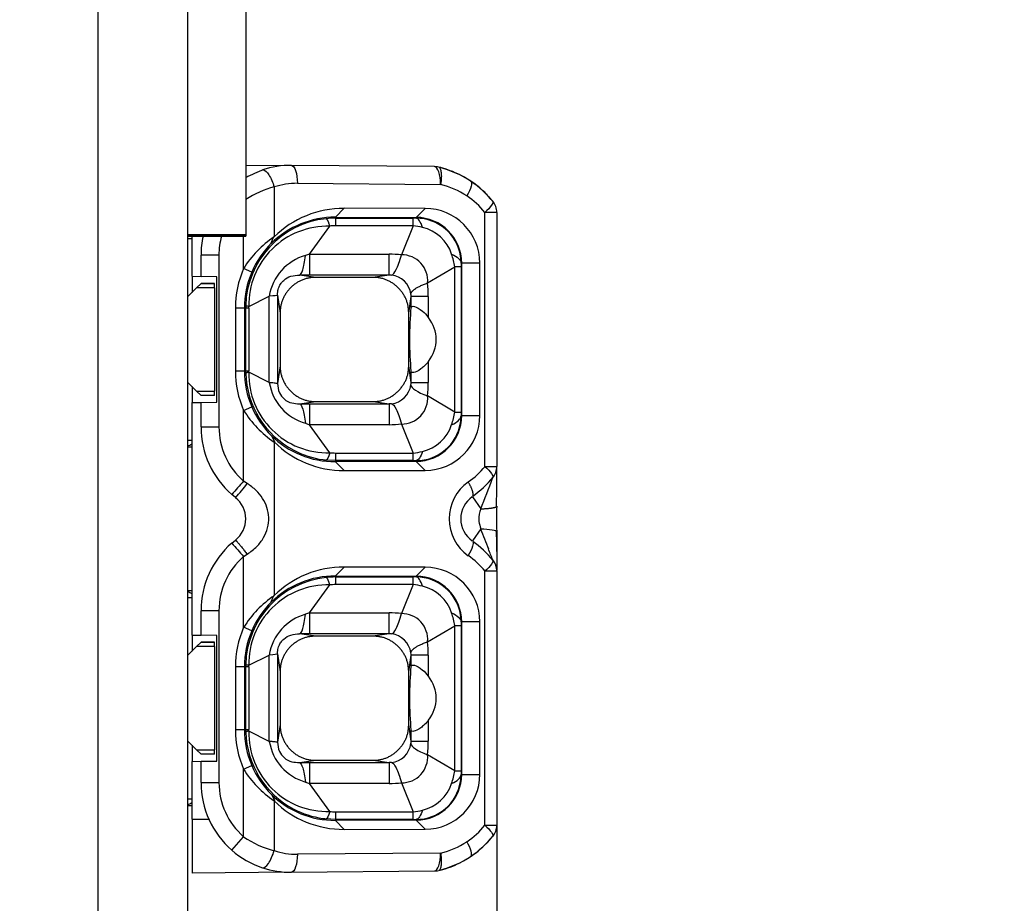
# Model space of a CAD drawing. Header units: millimetres. Extents: x 7 to 819, y 15 to 587.
# Tile 21 of 23: x 574.93 to 585.91, y 299.65 to 309.5. Entities that reach past the tile are written whole.
import ezdxf
from ezdxf.enums import TextEntityAlignment as Align

# ---------------------------------------------------------------- set-up
doc = ezdxf.new("R2010")
doc.units = ezdxf.units.MM
for name, color, linetype in [('4010-411-12610_S', 7, 'Continuous'), ('Default', 7, 'Continuous'), ('LED_2835_CW', 7, 'Continuous'), ('LED_2835_WW', 7, 'Continuous'), ('PCB_RDLED_440MM_', 7, 'Continuous')]:
    doc.layers.add(name, color=color, linetype=linetype)
doc.styles.add('SEACAD_Arial', font='arial.ttf')
doc.dimstyles.new('ISO', dxfattribs={"dimtxt": 8.75, "dimasz": 8.75, "dimexe": 4.375, "dimexo": 0, "dimgap": 2.1875, "dimtad": 1, "dimtxsty": 'SEACAD_Arial', "dimblk1": '_SE_FILLED', "dimblk2": '_SE_FILLED', "dimsah": 1, "dimcen": 4.375, "dimadec": 0, "dimazin": 0, "dimtfac": 0.5, "dimtdec": 3, "dimtmove": 0, "dimatfit": 3, "dimfxl": 1, "dimarcsym": 0})

# ---------------------------------------------------------------- blocks, each defined once
blk = doc.blocks.new('SE1')
at = {"layer": '4010-411-12610_S', "color": 7, "linetype": 'Continuous'}
for p, q in [((577.448, 307.878), (577.956, 307.874)), ((577.633, 307.823), (577.64, 307.824)), ((579.554, 307.86), (577.956, 307.874)), ((577.765, 307.633), (577.765, 307.077)), ((578.023, 307.674), (579.621, 307.66)), ((578.545, 307.396), (578.448, 307.296)), ((579.448, 307.393), (578.545, 307.396)), ((579.449, 307.393), (579.347, 307.293)), ((578.448, 307.296), (579.347, 307.293)), ((578.448, 307.296), (578.448, 307.285)), ((578.448, 307.285), (578.448, 307.2)), ((578.448, 307.285), (579.314, 307.285)), ((579.314, 307.2), (579.314, 307.285)), ((579.348, 307.285), (579.314, 307.285)), ((579.348, 307.285), (579.348, 307.293)), ((580.116, 304.518), (580.116, 307.349)), ((580.248, 307.349), (580.116, 307.349)), ((580.248, 307.349), (580.248, 304.518)), ((578.16, 306.884), (578.385, 307.197)), ((579.314, 307.2), (578.448, 307.2)), ((579.314, 307.2), (579.185, 306.877)), ((576.798, 307.058), (576.848, 307.058)), ((576.848, 306.638), (576.848, 307.084)), ((577.423, 306.724), (577.423, 307.084)), ((577.73, 307.007), (577.762, 307.08)), ((577.148, 306.874), (576.948, 306.874)), ((576.948, 306.636), (576.948, 306.874)), ((577.148, 306.874), (577.148, 304.958)), ((578.16, 306.884), (578.115, 306.869)), ((578.16, 306.884), (578.16, 306.651)), ((578.16, 306.884), (579.046, 306.884)), ((579.046, 306.651), (579.046, 306.884)), ((577.514, 306.685), (577.423, 306.724)), ((579.475, 306.563), (579.778, 306.742)), ((579.849, 306.742), (579.778, 306.742)), ((579.778, 305.124), (579.778, 306.742)), ((579.856, 306.783), (579.849, 306.783)), ((579.849, 306.742), (579.849, 305.124)), ((580.058, 306.784), (579.856, 306.784)), ((579.856, 305.084), (579.856, 306.784)), ((580.058, 305.084), (580.058, 306.784)), ((576.848, 306.638), (576.848, 306.458)), ((576.848, 306.638), (576.948, 306.636)), ((577.123, 306.633), (576.948, 306.636)), ((577.123, 305.233), (577.123, 306.633)), ((578.229, 306.625), (578.048, 306.651)), ((578.16, 306.651), (578.048, 306.651)), ((579.046, 306.651), (578.16, 306.651)), ((578.866, 306.625), (578.229, 306.625)), ((579.046, 306.651), (578.866, 306.625)), ((576.798, 306.408), (576.898, 306.508)), ((576.898, 306.508), (576.948, 306.558)), ((577.098, 306.508), (576.898, 306.508)), ((577.098, 306.558), (576.948, 306.558)), ((576.948, 306.558), (577.098, 306.558)), ((577.098, 306.508), (577.098, 306.558)), ((577.098, 306.508), (577.098, 305.358)), ((577.481, 306.3), (577.71, 306.415)), ((577.71, 305.452), (577.71, 306.415)), ((577.802, 306.428), (577.831, 306.227)), ((577.802, 306.428), (577.802, 305.442)), ((579.265, 306.227), (579.291, 306.412)), ((579.291, 306.286), (579.291, 306.412)), ((579.484, 306.412), (579.291, 306.412)), ((579.484, 306.412), (579.484, 306.179)), ((577.332, 306.283), (577.332, 305.583)), ((577.432, 306.283), (577.332, 306.283)), ((577.447, 306.283), (577.432, 306.283)), ((577.432, 306.283), (577.432, 305.583)), ((577.447, 306.311), (577.447, 306.283)), ((577.48, 306.283), (577.447, 306.283)), ((577.447, 305.583), (577.447, 306.283)), ((577.48, 306.283), (577.481, 306.3)), ((577.48, 306.283), (577.48, 305.583)), ((577.831, 306.227), (577.831, 305.639)), ((579.265, 305.639), (579.265, 306.227)), ((577.831, 305.639), (577.802, 305.442)), ((579.291, 305.455), (579.265, 305.639)), ((579.484, 305.687), (579.484, 305.455)), ((577.332, 305.583), (577.432, 305.583)), ((577.432, 305.583), (577.447, 305.583)), ((577.447, 305.556), (577.447, 305.583)), ((577.447, 305.583), (577.48, 305.583)), ((577.481, 305.567), (577.48, 305.583)), ((577.71, 305.452), (577.481, 305.567)), ((579.291, 305.455), (579.291, 305.58)), ((576.898, 305.358), (576.798, 305.458)), ((576.848, 305.408), (576.848, 305.229)), ((579.291, 305.455), (579.484, 305.455)), ((576.948, 305.308), (576.898, 305.358)), ((576.898, 305.358), (577.098, 305.358)), ((577.098, 305.308), (576.948, 305.308)), ((577.098, 305.308), (577.098, 305.358)), ((579.778, 305.124), (579.475, 305.303)), ((576.848, 305.229), (576.948, 305.23)), ((576.848, 302.638), (576.848, 305.229)), ((576.948, 305.23), (577.123, 305.233)), ((576.948, 304.958), (576.948, 305.23)), ((577.423, 305.142), (577.514, 305.182)), ((578.048, 305.216), (578.229, 305.241)), ((578.048, 305.216), (578.16, 305.216)), ((578.16, 305.216), (579.046, 305.216)), ((578.16, 305.216), (578.16, 304.983)), ((578.229, 305.241), (578.867, 305.241)), ((578.867, 305.241), (579.046, 305.216)), ((579.072, 305.216), (579.046, 305.215)), ((577.423, 304.354), (577.423, 305.143)), ((579.778, 305.124), (579.849, 305.124)), ((579.849, 305.083), (579.856, 305.083)), ((579.856, 305.084), (580.058, 305.084)), ((576.948, 304.958), (577.148, 304.958)), ((578.115, 304.998), (578.16, 304.983)), ((579.047, 304.983), (578.16, 304.983)), ((578.385, 304.67), (578.16, 304.983)), ((579.185, 304.99), (579.314, 304.667)), ((577.734, 304.864), (577.767, 304.793)), ((576.848, 304.808), (576.798, 304.808)), ((576.848, 304.733), (576.798, 304.733)), ((577.765, 304.79), (577.765, 303.077)), ((578.448, 304.667), (579.314, 304.667)), ((579.314, 304.582), (579.314, 304.667)), ((578.448, 304.582), (578.343, 304.588)), ((578.448, 304.582), (578.448, 304.571)), ((579.314, 304.582), (578.448, 304.582)), ((579.347, 304.573), (578.448, 304.571)), ((578.448, 304.57), (578.544, 304.471)), ((579.314, 304.582), (579.348, 304.582)), ((579.347, 304.573), (579.448, 304.473)), ((579.348, 304.573), (579.348, 304.582)), ((580.116, 304.518), (580.248, 304.518)), ((580.248, 304.254), (580.248, 304.502)), ((578.544, 304.471), (579.448, 304.473)), ((577.463, 304.328), (577.423, 304.354)), ((577.332, 304.17), (577.291, 304.204)), ((579.975, 304.18), (580.068, 304.045)), ((580.047, 303.921), (580.049, 303.905)), ((580.068, 303.821), (579.975, 303.687)), ((580.248, 303.792), (580.248, 303.359)), ((577.291, 303.663), (577.332, 303.697)), ((577.423, 303.513), (577.463, 303.539)), ((577.423, 302.724), (577.423, 303.512)), ((578.545, 303.396), (578.448, 303.296)), ((578.448, 303.296), (578.448, 303.285)), ((578.448, 303.296), (579.347, 303.293)), ((579.448, 303.393), (578.545, 303.396)), ((579.449, 303.393), (579.347, 303.293)), ((579.348, 303.285), (579.348, 303.293)), ((580.116, 300.518), (580.116, 303.349)), ((580.248, 303.349), (580.116, 303.349)), ((580.248, 303.349), (580.248, 300.518)), ((578.16, 302.884), (578.385, 303.197)), ((578.448, 303.285), (578.448, 303.2)), ((578.448, 303.285), (579.314, 303.285)), ((579.314, 303.2), (578.448, 303.2)), ((579.314, 303.2), (579.185, 302.877)), ((579.348, 303.285), (579.314, 303.285)), ((579.314, 303.2), (579.314, 303.285)), ((576.798, 303.133), (576.848, 303.133)), ((577.73, 303.007), (577.762, 303.079)), ((576.798, 303.058), (576.848, 303.058)), ((577.148, 302.909), (576.948, 302.909)), ((576.948, 302.636), (576.948, 302.909)), ((577.148, 302.909), (577.148, 300.993)), ((578.16, 302.884), (578.115, 302.869)), ((578.16, 302.884), (578.16, 302.651)), ((578.16, 302.884), (579.046, 302.884)), ((579.046, 302.651), (579.046, 302.884)), ((579.475, 302.563), (579.778, 302.742)), ((579.849, 302.742), (579.778, 302.742)), ((579.778, 301.124), (579.778, 302.742)), ((579.856, 302.783), (579.849, 302.783)), ((579.849, 302.742), (579.849, 301.124)), ((580.058, 302.784), (579.856, 302.784)), ((579.856, 301.084), (579.856, 302.784)), ((580.058, 301.084), (580.058, 302.784)), ((576.848, 302.638), (576.848, 302.458)), ((576.848, 302.638), (576.948, 302.636)), ((577.123, 302.633), (576.948, 302.636)), ((577.123, 301.233), (577.123, 302.633)), ((577.514, 302.685), (577.423, 302.724)), ((578.229, 302.625), (578.048, 302.651)), ((578.16, 302.651), (578.048, 302.651)), ((579.046, 302.651), (578.16, 302.651)), ((579.046, 302.651), (578.866, 302.625)), ((576.898, 302.508), (576.948, 302.558)), ((577.098, 302.558), (576.948, 302.558)), ((576.948, 302.558), (577.098, 302.558)), ((577.098, 302.508), (577.098, 302.558)), ((578.866, 302.625), (578.229, 302.625)), ((576.798, 302.408), (576.898, 302.508)), ((577.098, 302.508), (576.898, 302.508)), ((577.098, 302.508), (577.098, 301.358)), ((577.481, 302.3), (577.71, 302.415)), ((577.71, 301.452), (577.71, 302.415)), ((577.802, 302.428), (577.831, 302.227)), ((577.802, 302.428), (577.802, 301.442)), ((579.265, 302.227), (579.291, 302.412)), ((579.291, 302.286), (579.291, 302.412)), ((579.484, 302.412), (579.291, 302.412)), ((579.484, 302.412), (579.484, 302.179)), ((577.447, 302.311), (577.447, 302.283)), ((577.48, 302.283), (577.481, 302.3)), ((577.432, 302.283), (577.332, 302.283)), ((577.332, 302.283), (577.332, 301.583)), ((577.432, 302.283), (577.432, 301.583)), ((577.447, 302.283), (577.432, 302.283)), ((577.48, 302.283), (577.447, 302.283)), ((577.447, 301.583), (577.447, 302.283)), ((577.48, 302.283), (577.48, 301.583)), ((577.831, 302.227), (577.831, 301.639)), ((579.265, 301.639), (579.265, 302.227)), ((579.484, 301.687), (579.484, 301.455)), ((577.332, 301.583), (577.432, 301.583)), ((577.432, 301.583), (577.447, 301.583)), ((577.447, 301.556), (577.447, 301.583)), ((577.447, 301.583), (577.48, 301.583)), ((577.481, 301.567), (577.48, 301.583)), ((577.71, 301.452), (577.481, 301.567)), ((577.831, 301.639), (577.802, 301.442)), ((579.291, 301.455), (579.265, 301.639)), ((579.291, 301.455), (579.291, 301.58)), ((576.898, 301.358), (576.798, 301.458)), ((579.291, 301.455), (579.484, 301.455)), ((576.848, 301.408), (576.848, 301.229)), ((576.948, 301.308), (576.898, 301.358)), ((576.898, 301.358), (577.098, 301.358)), ((577.098, 301.308), (577.098, 301.358)), ((576.848, 301.229), (576.948, 301.23)), ((576.848, 300.583), (576.848, 301.229)), ((577.098, 301.308), (576.948, 301.308)), ((576.948, 301.23), (577.123, 301.233)), ((576.948, 300.993), (576.948, 301.23)), ((578.048, 301.216), (578.229, 301.241)), ((578.048, 301.216), (578.16, 301.216)), ((578.16, 301.216), (579.046, 301.216)), ((578.16, 301.216), (578.16, 300.983)), ((578.229, 301.241), (578.867, 301.241)), ((578.867, 301.241), (579.046, 301.216)), ((579.072, 301.216), (579.046, 301.215)), ((579.778, 301.124), (579.475, 301.303)), ((577.423, 301.142), (577.514, 301.182)), ((577.423, 300.389), (577.423, 301.142)), ((579.778, 301.124), (579.849, 301.124)), ((576.948, 300.993), (577.148, 300.993)), ((578.115, 300.998), (578.16, 300.983)), ((579.047, 300.983), (578.16, 300.983)), ((578.385, 300.67), (578.16, 300.983)), ((579.185, 300.99), (579.314, 300.667)), ((579.849, 301.083), (579.856, 301.083)), ((579.856, 301.084), (580.058, 301.084)), ((576.848, 300.808), (576.798, 300.808)), ((577.734, 300.864), (577.767, 300.792)), ((577.765, 300.79), (577.765, 300.234)), ((576.848, 300.733), (576.798, 300.733)), ((578.448, 300.667), (579.314, 300.667)), ((579.314, 300.582), (579.314, 300.667)), ((576.848, 300.583), (577.035, 300.585)), ((576.848, 300.583), (576.848, 299.983)), ((578.448, 300.582), (578.343, 300.588)), ((578.448, 300.582), (578.448, 300.571)), ((579.314, 300.582), (578.448, 300.582)), ((579.347, 300.573), (578.448, 300.571)), ((578.448, 300.57), (578.544, 300.471)), ((579.314, 300.582), (579.348, 300.582)), ((579.347, 300.573), (579.448, 300.473)), ((579.348, 300.573), (579.348, 300.582)), ((578.544, 300.471), (579.448, 300.473)), ((580.116, 300.518), (580.248, 300.518)), ((577.291, 300.238), (577.423, 300.389)), ((580.203, 300.393), (580.203, 300.393)), ((579.621, 300.207), (578.023, 300.193)), ((577.956, 299.993), (576.848, 299.983)), ((577.956, 299.993), (579.554, 300.007))]:
    blk.add_line(p, q, dxfattribs=at)
for centre, radius, start, end in [((577.964, 306.835), 1.038, 107.6817, 119.8317), ((577.948, 306.875), 0.999, 89.499, 108.3276), ((579.552, 307.66), 0.2, 76.8462, 89.5009), ((579.404, 307.086), 0.789, 77.8814, 79.0404), ((579.356, 306.792), 1.087, 56.0912, 76.9186), ((579.487, 307.375), 0.493, 72.0534, 75.9245), ((579.347, 306.782), 1.101, 63.4983, 75.8838), ((579.748, 307.59), 0.2, 59.4196, 63.6123), ((579.349, 306.782), 1.1, 45.4751, 62.951), ((579.358, 306.79), 1.086, 38.6498, 56.3348), ((578.041, 306.574), 1.095, 104.6082, 122.8216), ((579.414, 306.782), 0.902, 56.3686, 76.7548), ((579.416, 306.782), 0.901, 39.0347, 56.4972), ((580.048, 307.349), 0.2, 0, 38.9413), ((578.541, 306.288), 1.107, 89.7827, 134.559), ((579.446, 306.781), 0.613, 0.2888, 89.7456), ((578.448, 306.283), 1.002, 96.0188, 178.4075), ((578.444, 306.278), 1.018, 89.8203, 134.4482), ((578.448, 306.291), 0.994, 89.9985, 96.0153), ((579.345, 306.783), 0.511, 0.1153, 89.7212), ((579.348, 306.784), 0.501, 8.9708, 90.0353), ((578.36, 306.317), 0.879, 88.3655, 181.1401), ((578.448, 306.605), 0.595, 90.0026, 96.0374), ((579.213, 306.289), 0.916, 77.0212, 83.6849), ((579.319, 306.746), 0.447, 17.9687, 77.0036), ((577.948, 306.874), 1, 167.8288, 180), ((577.948, 306.874), 0.8, 164.7196, 180), ((578.422, 306.1), 1.178, 123.9587, 148.0141), ((578.46, 306.278), 1.029, 135.0575, 156.7307), ((578.268, 306.325), 0.566, 105.7572, 170.8529), ((579.044, 305.544), 1.34, 83.982, 89.9204), ((579.187, 306.587), 0.29, 355.3713, 90.3368), ((578.891, 306.604), 0.898, 8.9004, 18.2062), ((579.348, 306.784), 0.501, 359.9638, 8.9708), ((578.448, 306.283), 1.116, 156.7248, 180), ((591.771, 306.739), 11.922, 179.7862, 179.9831), ((578.448, 306.283), 1.016, 156.7362, 180), ((579.049, 306.44), 0.211, 83.8513, 90.8571), ((579.044, 306.404), 0.248, 8.3775, 83.5644), ((578.206, 306.413), 1.278, 359.9684, 6.7622), ((579.112, 306.416), 0.179, 358.8181, 7.6205), ((578.448, 305.583), 1.116, 180, 203.2807), ((578.448, 305.583), 1.016, 180, 203.2555), ((578.448, 305.584), 1.001, 181.5907, 242.2601), ((578.36, 305.549), 0.879, 178.8624, 271.6288), ((578.268, 305.542), 0.565, 189.1322, 254.2461), ((579.044, 305.463), 0.248, 276.4301, 351.6152), ((579.094, 305.451), 0.197, 353.0247, 1.0011), ((578.114, 305.459), 1.37, 353.4656, 359.8045), ((579.187, 305.28), 0.29, 269.668, 4.6156), ((578.454, 305.585), 1.022, 203.1894, 225.033), ((633.373, 305.27), 54.327, 180.0566, 180.3032), ((578.437, 305.781), 1.198, 212.2055, 235.8293), ((579.344, 305.085), 0.512, 270.3631, 359.8449), ((579.446, 305.086), 0.613, 270.169, 359.8793), ((578.905, 305.26), 0.884, 341.7195, 351.1669), ((579.348, 305.083), 0.501, 350.9424, 0.0381), ((591.784, 305.128), 11.935, 180.0169, 180.2134), ((577.948, 304.958), 1, 180, 228.9861), ((577.948, 304.958), 0.8, 180, 229.0392), ((579.052, 306.121), 1.138, 269.7492, 276.7054), ((579.348, 305.083), 0.501, 269.9632, 350.9424), ((579.319, 305.121), 0.447, 282.9932, 342.0348), ((578.443, 305.587), 1.016, 225.5208, 270.2366), ((576.718, 304.983), 0.25, 288.4931, 301.144), ((578.536, 305.567), 1.095, 225.1848, 270.4536), ((578.448, 305.584), 1.001, 242.2601, 261.8097), ((578.455, 305.403), 0.736, 264.5417, 269.4177), ((618.326, 304.637), 39.879, 179.9574, 180.079), ((579.211, 305.591), 0.93, 276.3635, 282.9302), ((578.448, 305.584), 1.001, 261.8097, 263.9973), ((579.416, 305.084), 0.901, 304.7752, 321.0507), ((580.048, 304.518), 0.2, 321.0595, 359.9998), ((579.358, 305.077), 1.086, 304.8639, 321.3409), ((572.258, 307.283), 8.455, 337.4822, 339.9601), ((572.258, 307.283), 8.455, 339.9641, 340.003), ((581.229, 300.886), 5.149, 137.6598, 139.8883), ((576.12, 305.312), 1.666, 316.6882, 323.7562), ((580.219, 303.933), 0.503, 125.2416, 234.7586), ((577.148, 303.933), 0.299, 307.8671, 52.1107), ((580.146, 303.933), 0.3, 124.7719, 235.2283), ((573.169, 304.271), 7.078, 358.3408, 359.8443), ((582.956, 303.933), 2.713, 177.0441, 182.9588), ((580.468, 303.913), 0.421, 161.7221, 178.9091), ((580.811, 304.039), 0.774, 189.9743, 196.3152), ((587.708, 306.647), 8.146, 200.2936, 201.9799), ((567.109, 303.52), 13.139, 0.2115, 1.2204), ((577.948, 302.909), 1, 131.0143, 180), ((629.856, 349.336), 69.635, 220.98725, 221.1519), ((579.358, 302.79), 1.086, 38.6591, 55.1368), ((577.948, 302.909), 0.8, 131.0005, 180), ((573.613, 300.983), 7.045, 20.7123, 21.7877), ((580.072, 303.361), 0.175, 1.6708, 42.5489), ((580.048, 303.349), 0.2, 359.9989, 38.9414), ((578.444, 302.278), 1.018, 89.8203, 134.4482), ((578.541, 302.288), 1.108, 89.7836, 134.5689), ((579.345, 302.783), 0.511, 0.1153, 89.7212), ((579.446, 302.781), 0.613, 0.2888, 89.7456), ((578.448, 302.283), 1.002, 96.0188, 178.4075), ((578.36, 302.317), 0.879, 88.3655, 181.1401), ((578.448, 302.291), 0.994, 89.9975, 96.0157), ((578.448, 302.605), 0.595, 90.0026, 96.0374), ((579.213, 302.289), 0.916, 77.0212, 83.6849), ((579.348, 302.784), 0.501, 8.9708, 90.0353), ((579.319, 302.746), 0.447, 17.9687, 77.0036), ((576.719, 302.884), 0.249, 58.8363, 71.5266), ((578.422, 302.1), 1.177, 123.9668, 148.0144), ((578.46, 302.278), 1.029, 135.0576, 156.7294), ((578.268, 302.325), 0.566, 105.7572, 170.8529), ((579.044, 301.544), 1.34, 83.982, 89.9204), ((579.187, 302.587), 0.29, 355.3713, 90.3368), ((578.891, 302.604), 0.898, 8.9004, 18.2062), ((579.348, 302.784), 0.501, 359.9638, 8.9708), ((591.771, 302.739), 11.922, 179.7862, 179.9831), ((578.448, 302.283), 1.116, 156.7247, 180), ((578.448, 302.283), 1.016, 156.7348, 180), ((579.049, 302.44), 0.211, 83.8513, 90.8571), ((579.044, 302.404), 0.248, 8.3775, 83.5644), ((578.206, 302.413), 1.278, 359.9684, 6.7622), ((579.112, 302.416), 0.179, 358.8181, 7.6205), ((578.448, 301.583), 1.116, 180, 203.2987), ((578.448, 301.583), 1.016, 180, 203.2554), ((578.448, 301.584), 1.001, 181.5907, 242.2601), ((578.36, 301.549), 0.879, 178.8624, 271.6288), ((578.268, 301.542), 0.565, 189.1322, 254.2461), ((579.044, 301.463), 0.248, 276.4301, 351.6152), ((579.094, 301.451), 0.197, 353.0247, 1.0011), ((578.114, 301.459), 1.37, 353.4656, 359.8045), ((633.373, 301.27), 54.327, 180.0566, 180.3032), ((579.187, 301.28), 0.29, 269.668, 4.6156), ((578.437, 301.782), 1.199, 212.2322, 235.8384), ((578.454, 301.585), 1.022, 203.1895, 225.0354), ((578.905, 301.26), 0.884, 341.7195, 351.1669), ((591.784, 301.128), 11.935, 180.0169, 180.2134), ((577.948, 300.993), 1, 180, 228.9849), ((577.948, 300.993), 0.8, 180, 229.0173), ((579.052, 302.121), 1.138, 269.7492, 276.7054), ((579.344, 301.085), 0.512, 270.3631, 359.8449), ((579.348, 301.083), 0.501, 269.9632, 350.9424), ((579.319, 301.121), 0.447, 282.9932, 342.0348), ((579.446, 301.086), 0.613, 270.169, 359.8793), ((579.348, 301.083), 0.501, 350.9424, 0.0381), ((576.718, 300.983), 0.25, 288.4931, 301.144), ((578.443, 301.587), 1.016, 225.5233, 270.2366), ((578.536, 301.566), 1.095, 225.1964, 270.455), ((578.448, 301.584), 1.001, 242.2601, 261.8097), ((578.455, 301.403), 0.736, 264.5417, 269.4177), ((618.326, 300.637), 39.879, 179.9574, 180.079), ((579.211, 301.591), 0.93, 276.3635, 282.9302), ((578.448, 301.584), 1.001, 261.8097, 263.9973), ((579.416, 301.085), 0.901, 303.5219, 320.9645), ((580.048, 300.518), 0.2, 321.0566, 359.9999), ((578.03, 301.269), 1.069, 235.4102, 255.6224), ((579.414, 301.084), 0.901, 283.2371, 303.638), ((579.358, 301.077), 1.086, 303.6754, 321.3489), ((579.346, 301.097), 1.11, 314.7552, 320.6625), ((577.952, 301.001), 1.009, 229.0888, 251.5847), ((579.316, 301.124), 1.15, 299.9012, 314.3279), ((579.356, 301.075), 1.087, 283.0822, 303.9154), ((577.948, 300.993), 1, 251.6874, 270.4999), ((579.552, 300.207), 0.2, 270.4962, 283.1518), ((579.504, 300.373), 0.373, 285.9904, 286.0158), ((579.504, 300.373), 0.373, 286.4536, 288.4536), ((579.347, 301.085), 1.102, 284.109, 296.4409), ((579.348, 301.081), 1.097, 284.0951, 296.3841)]:
    blk.add_arc(centre, radius, start, end, dxfattribs=at)
for centre, major_axis, ratio, start_param, end_param in [((579.552, 307.66), (-0.002, -0.2), 0.342009, 1.573781, 3.141698), ((578.016, 306.774), (0, -0.9), 0.939686, 3.13353, 3.443672), ((579.336, 305.933), (0, 0.525), 0.116839, 0.833627, 2.307966), ((578.826, 305.933), (-0.746, 0), 0.704087, 2.653791, 3.629395), ((579.449, 302.737), (0, 0.938), 0.939693, 5.423914, 5.706289), ((579.336, 301.933), (0, 0.525), 0.116839, 0.833627, 2.307966), ((578.826, 301.933), (-0.746, 0), 0.704087, 2.653791, 3.629395), ((577.696, 300.234), (0.063, 0.19), 0.326508, 3.141375, 4.819777), ((578.016, 301.095), (-0.002, 0.902), 0.939653, 2.838139, 3.147658), ((579.552, 300.207), (-0.002, 0.2), 0.342009, 3.141538, 4.709393)]:
    blk.add_ellipse(centre, major_axis=major_axis, ratio=ratio, start_param=start_param, end_param=end_param, dxfattribs=at)
for points, degree, knots in [([(577.646, 307.824), (577.663, 307.82), (577.685, 307.8), (577.728, 307.733), (577.75, 307.683), (577.764, 307.633)], 3, [0.0515266, 0.0515266, 0.0515266, 0.0515266, 0.5, 0.5, 1, 1, 1, 1]), ([(577.956, 307.874), (577.974, 307.874), (577.992, 307.852), (578.016, 307.778), (578.023, 307.726), (578.023, 307.674)], 3, [0, 0, 0, 0, 0.5, 0.5, 1, 1, 1, 1]), ([(579.607, 307.85), (579.607, 307.849), (579.61, 307.847), (579.616, 307.838), (579.622, 307.819), (579.628, 307.788), (579.631, 307.736), (579.624, 307.687), (579.621, 307.66)], 3, [0.1152069, 0.1152069, 0.1152069, 0.1152069, 0.120756, 0.2458216, 0.3731738, 0.5005409, 0.719177, 1, 1, 1, 1]), ([(579.962, 307.692), (579.967, 307.682), (579.967, 307.665), (579.953, 307.61), (579.935, 307.569), (579.914, 307.533)], 3, [0.1224267, 0.1224267, 0.1224267, 0.1224267, 0.5, 0.5, 1, 1, 1, 1]), ([(580.205, 307.47), (580.207, 307.461), (580.201, 307.447), (580.173, 307.406), (580.147, 307.377), (580.116, 307.349)], 3, [0.089346, 0.089346, 0.089346, 0.089346, 0.5, 0.5, 1, 1, 1, 1]), ([(580.205, 307.47), (580.201, 307.475), (580.192, 307.486), (580.177, 307.505), (580.155, 307.53), (580.138, 307.547), (580.127, 307.558)], 3, [0.4447838, 0.4447838, 0.4447838, 0.4447838, 0.5378325, 0.665043, 0.8183596, 1, 1, 1, 1]), ([(578.048, 306.651), (578.06, 306.653), (578.072, 306.673), (578.095, 306.748), (578.105, 306.802), (578.115, 306.869)], 3, [0, 0, 0, 0, 0.5, 0.5, 1, 1, 1, 1]), ([(579.072, 306.65), (579.088, 306.652), (579.106, 306.673), (579.145, 306.75), (579.165, 306.807), (579.185, 306.877)], 3, [0, 0, 0, 0, 0.5, 0.5, 1, 1, 1, 1]), ([(577.802, 306.428), (577.802, 306.44), (577.803, 306.468), (577.815, 306.516), (577.84, 306.561), (577.884, 306.609), (577.956, 306.646), (578.016, 306.649), (578.048, 306.651)], 3, [0, 0, 0, 0, 0.094792, 0.228134, 0.332437, 0.437682, 0.691062, 1, 1, 1, 1]), ([(578.229, 306.625), (578.064, 306.625), (577.947, 306.509), (577.831, 306.393), (577.831, 306.227)], 2, [0, 0, 0, 0.5, 0.5, 1, 1, 1]), ([(579.265, 306.227), (579.265, 306.392), (579.148, 306.509), (579.032, 306.625), (578.866, 306.625)], 2, [0, 0, 0, 0.5, 0.5, 1, 1, 1]), ([(579.291, 306.286), (579.293, 306.303), (579.306, 306.307), (579.329, 306.301), (579.351, 306.294), (579.383, 306.278), (579.42, 306.247), (579.441, 306.23), (579.463, 306.208), (579.484, 306.179)], 3, [0, 0, 0, 0, 0.403289, 0.403289, 0.403289, 0.788682, 0.788682, 0.788682, 1, 1, 1, 1]), ([(577.831, 305.639), (577.831, 305.475), (577.947, 305.358), (578.063, 305.241), (578.229, 305.241)], 2, [0, 0, 0, 0.5, 0.5, 1, 1, 1]), ([(578.867, 305.241), (579.031, 305.241), (579.148, 305.358), (579.265, 305.474), (579.265, 305.639)], 2, [0, 0, 0, 0.5, 0.5, 1, 1, 1]), ([(579.484, 305.687), (579.456, 305.65), (579.426, 305.623), (579.4, 305.604), (579.368, 305.581), (579.341, 305.568), (579.322, 305.565), (579.303, 305.561), (579.293, 305.566), (579.291, 305.58)], 3, [0, 0, 0, 0, 0.281931, 0.281931, 0.281931, 0.634991, 0.634991, 0.634991, 1, 1, 1, 1]), ([(577.802, 305.442), (577.8, 305.442), (577.797, 305.442), (577.779, 305.445), (577.751, 305.449), (577.724, 305.451), (577.71, 305.452)], 3, [0, 0, 0, 0, 0.239006, 0.497047, 0.743768, 1, 1, 1, 1]), ([(577.802, 305.442), (577.806, 305.407), (577.81, 305.346), (577.909, 305.22), (577.989, 305.219), (578.048, 305.216)], 3, [0, 0, 0, 0, 0.254209, 0.452095, 1, 1, 1, 1]), ([(578.048, 305.216), (578.06, 305.213), (578.072, 305.194), (578.094, 305.119), (578.105, 305.065), (578.115, 304.998)], 3, [0, 0, 0, 0, 0.5, 0.5, 1, 1, 1, 1]), ([(579.072, 305.217), (579.088, 305.215), (579.106, 305.194), (579.145, 305.117), (579.165, 305.06), (579.185, 304.99)], 3, [0, 0, 0, 0, 0.5, 0.5, 1, 1, 1, 1]), ([(580.116, 304.518), (580.147, 304.489), (580.173, 304.461), (580.201, 304.42), (580.207, 304.406), (580.205, 304.397)], 3, [0, 0, 0, 0, 0.5, 0.5, 0.9089399, 0.9089399, 0.9089399, 0.9089399]), ([(577.463, 303.539), (577.501, 303.566), (577.572, 303.618), (577.673, 303.749), (577.727, 303.946), (577.662, 304.136), (577.564, 304.256), (577.498, 304.303), (577.463, 304.328)], 3, [0, 0, 0, 0, 0.143495, 0.272872, 0.515317, 0.747193, 0.868233, 1, 1, 1, 1]), ([(580.068, 303.821), (580.112, 303.821), (580.161, 303.818), (580.23, 303.806), (580.248, 303.798), (580.248, 303.792)], 3, [0, 0, 0, 0, 0.5, 0.5, 1, 1, 1, 1]), ([(579.981, 303.68), (579.985, 303.67), (579.985, 303.652), (579.97, 303.598), (579.951, 303.558), (579.929, 303.523)], 3, [0.122562, 0.122562, 0.122562, 0.122562, 0.5, 0.5, 1, 1, 1, 1]), ([(580.205, 303.47), (580.207, 303.461), (580.201, 303.446), (580.173, 303.406), (580.147, 303.377), (580.116, 303.349)], 3, [0.0910519, 0.0910519, 0.0910519, 0.0910519, 0.5, 0.5, 1, 1, 1, 1]), ([(578.048, 302.651), (578.06, 302.653), (578.072, 302.673), (578.095, 302.748), (578.105, 302.802), (578.115, 302.869)], 3, [0, 0, 0, 0, 0.5, 0.5, 1, 1, 1, 1]), ([(579.072, 302.65), (579.088, 302.652), (579.106, 302.673), (579.145, 302.75), (579.165, 302.807), (579.185, 302.877)], 3, [0, 0, 0, 0, 0.5, 0.5, 1, 1, 1, 1]), ([(577.802, 302.428), (577.802, 302.44), (577.803, 302.468), (577.815, 302.516), (577.84, 302.561), (577.884, 302.609), (577.956, 302.646), (578.016, 302.649), (578.048, 302.651)], 3, [0, 0, 0, 0, 0.094792, 0.228134, 0.332437, 0.437682, 0.691062, 1, 1, 1, 1]), ([(578.229, 302.625), (578.064, 302.625), (577.947, 302.509), (577.831, 302.393), (577.831, 302.227)], 2, [0, 0, 0, 0.5, 0.5, 1, 1, 1]), ([(579.265, 302.227), (579.265, 302.392), (579.148, 302.509), (579.032, 302.625), (578.866, 302.625)], 2, [0, 0, 0, 0.5, 0.5, 1, 1, 1]), ([(579.291, 302.286), (579.293, 302.303), (579.306, 302.307), (579.329, 302.301), (579.351, 302.294), (579.383, 302.278), (579.42, 302.247), (579.441, 302.23), (579.463, 302.208), (579.484, 302.179)], 3, [0, 0, 0, 0, 0.403289, 0.403289, 0.403289, 0.788682, 0.788682, 0.788682, 1, 1, 1, 1]), ([(579.484, 301.687), (579.456, 301.65), (579.426, 301.623), (579.4, 301.604), (579.368, 301.581), (579.341, 301.568), (579.322, 301.565), (579.303, 301.561), (579.293, 301.566), (579.291, 301.58)], 3, [0, 0, 0, 0, 0.281931, 0.281931, 0.281931, 0.634991, 0.634991, 0.634991, 1, 1, 1, 1]), ([(577.831, 301.639), (577.831, 301.475), (577.947, 301.358), (578.063, 301.241), (578.229, 301.241)], 2, [0, 0, 0, 0.5, 0.5, 1, 1, 1]), ([(578.867, 301.241), (579.031, 301.241), (579.148, 301.358), (579.265, 301.474), (579.265, 301.639)], 2, [0, 0, 0, 0.5, 0.5, 1, 1, 1]), ([(577.802, 301.442), (577.8, 301.442), (577.797, 301.442), (577.779, 301.445), (577.751, 301.449), (577.724, 301.451), (577.71, 301.452)], 3, [0, 0, 0, 0, 0.239006, 0.497047, 0.743768, 1, 1, 1, 1]), ([(577.802, 301.442), (577.806, 301.407), (577.81, 301.346), (577.909, 301.22), (577.989, 301.219), (578.048, 301.216)], 3, [0, 0, 0, 0, 0.254209, 0.452095, 1, 1, 1, 1]), ([(578.048, 301.216), (578.06, 301.213), (578.072, 301.194), (578.094, 301.119), (578.105, 301.065), (578.115, 300.998)], 3, [0, 0, 0, 0, 0.5, 0.5, 1, 1, 1, 1]), ([(579.072, 301.217), (579.088, 301.215), (579.106, 301.194), (579.145, 301.117), (579.165, 301.06), (579.185, 300.99)], 3, [0, 0, 0, 0, 0.5, 0.5, 1, 1, 1, 1]), ([(580.116, 300.518), (580.147, 300.489), (580.173, 300.461), (580.201, 300.42), (580.207, 300.406), (580.205, 300.397)], 3, [0, 0, 0, 0, 0.5, 0.5, 0.9106444, 0.9106444, 0.9106444, 0.9106444]), ([(579.962, 300.175), (579.967, 300.185), (579.967, 300.203), (579.953, 300.258), (579.934, 300.299), (579.914, 300.334)], 3, [0.1203229, 0.1203229, 0.1203229, 0.1203229, 0.5, 0.5, 1, 1, 1, 1]), ([(578.023, 300.193), (578.023, 300.141), (578.016, 300.089), (577.992, 300.015), (577.974, 299.993), (577.956, 299.993)], 3, [0, 0, 0, 0, 0.5, 0.5, 1, 1, 1, 1]), ([(579.621, 300.207), (579.623, 300.193), (579.627, 300.165), (579.629, 300.128), (579.629, 300.097), (579.626, 300.061), (579.619, 300.032), (579.61, 300.021), (579.607, 300.018)], 3, [0, 0, 0, 0, 0.1467861, 0.2823253, 0.4016757, 0.5016968, 0.755216, 0.8859202, 0.8859202, 0.8859202, 0.8859202])]:
    blk.add_open_spline(points, degree=degree, knots=knots, dxfattribs=at)
for points, weights in [([(578.385, 307.197), (578.37, 307.251), (578.355, 307.28), (578.343, 307.279)], [1.02785285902, 0.990715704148, 0.99071571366, 1.02785288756]), ([(579.29, 306.44), (579.293, 306.477), (579.356, 306.519), (579.475, 306.563)], [1.02701495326, 0.99514245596, 0.991472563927, 1.01600527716]), ([(577.481, 305.567), (577.459, 305.563), (577.448, 305.559), (577.447, 305.556)], [1.02783099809, 1.00516184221, 0.996341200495, 1.00136907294]), ([(579.981, 304.187), (579.993, 304.213), (579.973, 304.272), (579.929, 304.344)], [1.07285798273, 0.959893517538, 0.978290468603, 1.12804883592]), ([(580.068, 304.045), (580.16, 304.047), (580.229, 304.056), (580.245, 304.07)], [1.14756984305, 0.975255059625, 0.953847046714, 1.08334580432]), ([(577.332, 303.697), (577.335, 303.699), (577.388, 303.636), (577.463, 303.539)], [1.25040641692, 0.9677139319, 0.92437745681, 1.12039699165]), ([(578.385, 303.197), (578.37, 303.251), (578.355, 303.28), (578.343, 303.279)], [1.02785285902, 0.990715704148, 0.99071571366, 1.02785288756]), ([(579.29, 302.44), (579.293, 302.477), (579.356, 302.519), (579.475, 302.563)], [1.02701495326, 0.99514245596, 0.991472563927, 1.01600527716]), ([(577.481, 301.567), (577.459, 301.563), (577.448, 301.559), (577.447, 301.556)], [1.02783099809, 1.00516184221, 0.996341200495, 1.00136907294])]:
    blk.add_rational_spline(points, weights, degree=3, dxfattribs=at)
for points in [[(579.419, 307.182), (579.4, 307.245), (579.373, 307.284), (579.348, 307.285)], [(579.744, 306.884), (579.809, 306.857), (579.848, 306.819), (579.849, 306.783)], [(577.802, 306.428), (577.799, 306.423), (577.768, 306.419), (577.71, 306.415)], [(577.481, 306.3), (577.459, 306.304), (577.448, 306.307), (577.447, 306.311)], [(579.29, 305.427), (579.293, 305.391), (579.36, 305.346), (579.475, 305.303)], [(579.744, 304.983), (579.809, 305.01), (579.848, 305.047), (579.849, 305.083)], [(578.385, 304.67), (578.37, 304.618), (578.355, 304.587), (578.343, 304.588)], [(579.419, 304.685), (579.4, 304.622), (579.373, 304.583), (579.348, 304.582)], [(579.419, 303.182), (579.4, 303.245), (579.373, 303.284), (579.348, 303.285)], [(579.744, 302.884), (579.809, 302.857), (579.848, 302.819), (579.849, 302.783)], [(577.802, 302.428), (577.799, 302.423), (577.768, 302.419), (577.71, 302.415)], [(577.481, 302.3), (577.459, 302.304), (577.448, 302.307), (577.447, 302.311)], [(579.29, 301.427), (579.293, 301.391), (579.36, 301.346), (579.475, 301.303)], [(579.744, 300.983), (579.809, 301.01), (579.848, 301.047), (579.849, 301.083)], [(578.385, 300.67), (578.37, 300.618), (578.355, 300.587), (578.343, 300.588)], [(579.419, 300.685), (579.4, 300.622), (579.373, 300.583), (579.348, 300.582)]]:
    blk.add_open_spline(points, degree=3, dxfattribs=at)
at = {"layer": 'LED_2835_CW', "color": 7, "linetype": 'Continuous'}
for p in [(576.798, 307.085), (577.448, 307.085)]:
    blk.add_line(p, (577.448, 307.085), dxfattribs=at)
at = {"layer": 'LED_2835_WW', "color": 7, "linetype": 'Continuous'}
for p, q in [((577.448, 310.102), (577.448, 307.102)), ((576.798, 307.102), (577.448, 307.102)), ((576.798, 307.101), (577.448, 307.101)), ((576.798, 307.085), (577.448, 307.085)), ((576.798, 307.084), (577.448, 307.084)), ((577.448, 307.102), (577.448, 307.101)), ((577.448, 307.101), (577.448, 307.085)), ((577.448, 307.085), (577.448, 307.084))]:
    blk.add_line(p, q, dxfattribs=at)
at = {"layer": 'PCB_RDLED_440MM_', "color": 7, "linetype": 'Continuous'}
for p, q in [((575.798, 359.863), (575.798, 257.805)), ((576.798, 359.863), (576.798, 257.805))]:
    blk.add_line(p, q, dxfattribs=at)
blk = doc.blocks.new('DMBLK11')
at = {"layer": 'Default', "linetype": 'Continuous'}
for points in [[(567.048, 53.152), (575.798, 54.61), (567.048, 56.068)], [(588.998, 53.152), (588.998, 56.068), (580.248, 54.61)]]:
    blk.add_hatch(color=7, dxfattribs=at).paths.add_polyline_path(points)
at = {"layer": 'Default', "color": 7, "linetype": 'Continuous'}
for p, q in [((580.248, 300.518), (580.248, 50.235)), ((575.798, 257.805), (575.798, 50.235)), ((618.864, 54.61), (558.298, 54.61))]:
    blk.add_line(p, q, dxfattribs=at)
at = {"layer": 'Default', "color": 7, "linetype": 'Continuous', "style": 'SEACAD_Arial'}
blk.add_text('4,5', height=8.75, dxfattribs=at).set_placement((592.557, 65.548), align=Align.TOP_LEFT)
blk = doc.blocks.new('_SE_FILLED')
at = {"color": 0}
blk.add_line((0, 0), (-1, 0), dxfattribs=at)
blk.add_solid([(0, 0), (-1, -0.1665), (-1, 0.1665), (0, 0)], dxfattribs=at)

msp = doc.modelspace()

# ---------------------------------------------------------------- block references
at = {"layer": 'Default'}
msp.add_blockref('SE1', (0, 0), dxfattribs=at)

# ---------------------------------------------------------------- dimensions: what is measured, and where the dimension line sits
at = {"layer": 'Default', "color": 7, "linetype": 'Continuous'}
dim = msp.add_linear_dim(base=(575.798, 54.61), p1=(580.248, 300.518), p2=(575.798, 257.805), text='\\A1;4,5 {}', dimstyle='ISO', dxfattribs=at)
dim.commit()
dim.dimension.update_dxf_attribs({"geometry": 'DMBLK11', "text_midpoint": (589.494, 54.61), "dimtype": 160})

doc.saveas('drawing.dxf')
